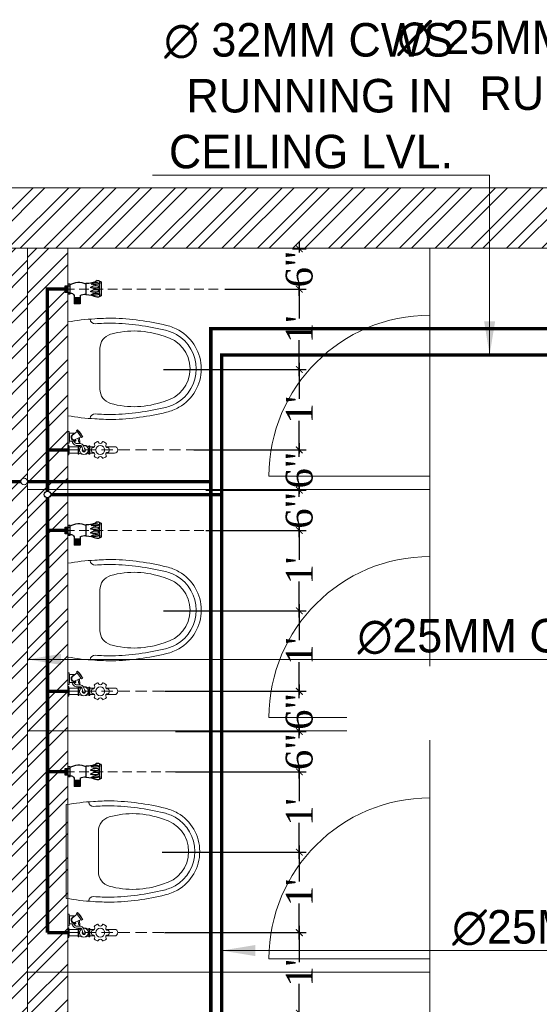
# Model space of a CAD drawing. Header units: inches. Extents: x 105152 to 158499, y 12149 to 30915.
# Tile 125 of 256: x 125397 to 125474, y 21481 to 21628. Entities that reach past the tile are written whole.
import ezdxf

# ---------------------------------------------------------------- set-up
doc = ezdxf.new("R2010")
doc.units = ezdxf.units.IN
doc.header["$MEASUREMENT"] = 0
doc.header["$PDMODE"] = 34
doc.linetypes.add('DASHED2', pattern=[0.375, 0.25, -0.125])
for name, color, linetype, lineweight in [('AR - PLAN', 251, 'Continuous', 5), ('CENTER', 46, 'DASHED2', 9), ('FC', 1, 'Continuous', 9), ('PD_BRICK WALL_115', 134, 'Continuous', 30), ('PD_FIXTURE', 21, 'Continuous', 25), ('PD_HATCH', 45, 'Continuous', 9), ('PL. FICTURE', 4, 'Continuous', 25), ('PP-Domestic  Cold Water Supply', 5, 'Continuous', 25), ('PP-TEXT', 7, 'Continuous', 40), ('RO WATER ', 15, 'Continuous', 15), ('WATER SUPPLY ', 7, 'Continuous', 9)]:
    doc.layers.add(name, color=color, linetype=linetype, lineweight=lineweight)
doc.layers.add('PD_025_TEXT', color=61, linetype='Continuous')
doc.layers.add('PP--DIM', color=7, linetype='Continuous')
doc.styles.add('MtX_Times_New_Roman', font='txt')
doc.styles.add('style1', font='arial.ttf', dxfattribs={"height": 500})
doc.styles.add('TIMES NEW ROMAN', font='times.ttf')
doc.dimstyles.new('PP-DIM', dxfattribs={"dimtxt": 4, "dimasz": 1, "dimexe": 1, "dimexo": 1, "dimgap": 0.09, "dimtad": 0, "dimdec": 0, "dimzin": 0, "dimdsep": 46, "dimlunit": 4, "dimtxsty": 'TIMES NEW ROMAN', "dimblk": 'ARCHTICK', "dimcen": 0.09, "dimdle": 1, "dimclrd": 256, "dimclre": 256, "dimclrt": 256, "dimadec": 0, "dimazin": 0, "dimtfac": 1, "dimtdec": 4, "dimtofl": 0, "dimtmove": 1, "dimatfit": 3, "dimfxl": 1, "dimtolj": 1, "dimtzin": 0, "dimlwd": -1, "dimlwe": -1, "dimarcsym": 0})

# ---------------------------------------------------------------- blocks, each defined once
blk = doc.blocks.new('A$C24556D30')
at = {"color": 251, "lineweight": 5}
for p, q in [((170, 400), (170, 20)), ((300, 210), (300, 292.2)), ((300, 210), (300, 127.8))]:
    blk.add_line(p, q, dxfattribs=at)
for points in [[(279.9, 412.5, 0.02753), (170, 400, 0.02753)], [(569.7, 385.6, 0.054905), (350, 415, 0.054905)], [(564.9, 366.1, 0.054905), (349.5, 395, 0.054905)], [(300, 210), (300, 290, 0.704392)], [(300, 210), (300, 130, -0.704392)], [(564.9, 53.9, -0.054905), (349.5, 25, -0.054905)], [(170, 20, 0.02753), (279.9, 7.5, 0.02753)], [(569.7, 34.4, -0.054905), (350, 5, -0.054905)]]:
    blk.add_lwpolyline(points, format="xyb", dxfattribs=at)
for centre, radius, start, end in [((279.9, 412.5), 20, 184.5905, 273.8823), ((350, -585), 1000, 90, 94.0204), ((350, -585), 980, 90, 94.0204), ((439, 15.2), 348.1, 69.701, 105.9249), ((530, 210), 160, 60, 77.2425), ((530, 210), 180, 60, 77.2425), ((530, 210), 180, 0, 60), ((360, 292.2), 60, 105.9249, 180), ((530, 210), 135, 0, 77.2425), ((530, 210), 160, 0, 60), ((530, 210), 135, 282.7575, 0), ((530, 210), 160, 300, 0), ((530, 210), 180, 300, 0), ((360, 127.8), 60, 180, 254.0751), ((439, 404.8), 348.1, 254.0751, 290.299), ((530, 210), 160, 282.7575, 300), ((530, 210), 180, 282.7575, 300), ((279.9, 7.5), 20, 86.1177, 175.4095), ((350, 1005), 1000, 265.9796, 270), ((350, 1005), 980, 265.9796, 270)]:
    blk.add_arc(centre, radius, start, end, dxfattribs=at)
blk = doc.blocks.new('FIRST FLOOR PLAN 0')
at = {"layer": 'PD_HATCH', "lineweight": 5}
h = blk.add_hatch(dxfattribs=at)
h.set_pattern_fill('ANSI32', color=251, scale=10)
h.set_pattern_definition([(45, (-550.7706, -242.3818), (-2.65165, 2.65165), []), (45, (-549.0028, -242.3818), (-2.65165, 2.65165), [])])
h.paths.add_polyline_path([(-540, -240.3), (-583.25, -240.3), (-583.25, -244.8), (-540, -244.8)])
h.paths.add_polyline_path([(-625.25, -240.3), (-668.5, -240.3), (-668.5, -244.8), (-625.25, -244.8)], flags=17)
h.paths.add_polyline_path([(-540, -323.5), (-540, -328), (-378, -328), (-378, -323.5), (-531, -323.5), (-531, -234), (-471, -234), (-471, -258), (-466.5, -258), (-466.5, -234), (-387, -234), (-387, -262), (-382.5, -262), (-382.5, -103), (-378, -103), (-378, -98.5), (-387, -98.5), (-387, -225), (-531, -225), (-531, -9), (-540, -9)])
h.paths.add_polyline_path([(-595.5, -332.94), (-591, -332.94), (-591, -328), (-582, -328), (-582, -323.5), (-668.5, -323.5), (-668.5, -168), (-745.5, -168), (-745.5, -172.5), (-673, -172.5), (-673, -323.5), (-729, -323.5), (-729, -328), (-595.5, -328)])
h = blk.add_hatch(dxfattribs=at)
h.set_pattern_fill('ANSI32', color=251, scale=10)
h.set_pattern_definition([(45, (26013.4692, 17879.387), (-2.65165043, 2.65165043), []), (45, (26015.237, 17879.387), (-2.65165043, 2.65165043), [])])
h.paths.add_polyline_path([(-525, -9), (-531, -9), (-531, -45), (-525, -45)])
h.paths.add_polyline_path([(-525, -45), (-531, -45), (-531, -81), (-525, -81)])
h.paths.add_polyline_path([(-531, -81), (-531, -117), (-525, -117), (-525, -81)])
h.paths.add_polyline_path([(-525, -117), (-531, -117), (-531, -153), (-525, -153)])
h.paths.add_polyline_path([(-525, -153), (-531, -153), (-531, -189), (-525, -189)])
h.paths.add_polyline_path([(-525, -189), (-531, -189), (-531, -225), (-525, -225)])
h.paths.add_polyline_path([(-246, -9), (-255, -9), (-255, -98.5), (-259.5, -98.5), (-259.5, -103), (-255, -103), (-255, -113), (-246, -113)])
h.paths.add_polyline_path([(-327, -9), (-331.5, -9), (-331.5, -98.5), (-336, -98.5), (-336, -103), (-301.5, -103), (-301.5, -98.5), (-327, -98.5)])
h.paths.add_polyline_path([(-331.5, -27), (-334.5, -27), (-334.5, -31.5), (-331.5, -31.5)], flags=17)
h.paths.add_polyline_path([(-358.5, -27), (-361.5, -27), (-361.5, -18), (-366, -18), (-366, -27), (-376.5, -27), (-376.5, -31.5), (-358.5, -31.5)])
h.paths.add_polyline_path([(-412.5, -9), (-417, -9), (-417, -25), (-417, -31.5), (-412.5, -31.5), (-412.5, -27)])
h.paths.add_polyline_path([(-121.5, -9), (-126, -9), (-126, -27), (-121.5, -27)])
at = {"layer": 'PD_BRICK WALL_115', "color": 251, "lineweight": 5}
for p, q in [((0, 0), (-782.25, 0)), ((-376.5, -9), (-546, -9)), ((-525, -225), (-525, -9))]:
    blk.add_line(p, q, dxfattribs=at)
at = {"layer": 'PD_FIXTURE', "color": 251, "lineweight": 5, "ltscale": 12}
for p, q in [((-471, -9), (-471, -19)), ((-471, -43), (-471, -19)), ((-471, -43), (-495, -43)), ((-471, -43), (-471, -56.62)), ((-471, -43), (-471, -55)), ((-471, -45), (-531, -45)), ((-471, -79), (-471, -55)), ((-471, -79), (-495, -79)), ((-471, -79), (-471, -92.62)), ((-471, -79), (-471, -91)), ((-471, -81), (-531, -81)), ((-471, -115), (-471, -91)), ((-471, -115), (-495, -115)), ((-471, -115), (-471, -128.62)), ((-471, -115), (-471, -127)), ((-471, -117), (-531, -117))]:
    blk.add_line(p, q, dxfattribs=at)
for centre in [(-471, -43), (-471, -79), (-471, -115)]:
    blk.add_arc(centre, 24, 90, 180, dxfattribs=at)
at = {"layer": 'PD_FIXTURE', "color": 251, "ltscale": 12, "xscale": -0.03684210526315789, "yscale": 0.03684210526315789, "zscale": 0.03684210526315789, "rotation": 180}
for p in [(-531.26, -19.26), (-531.26, -55.26), (-531.48, -91.26)]:
    blk.add_blockref('A$C24556D30', p, dxfattribs=at)
at = {"layer": 'PD_025_TEXT', "color": 251, "insert": (-481.88, -72.86), "char_height": 3, "width": 128.4952, "attachment_point": 1, "style": 'style1', "bg_fill": 2}
blk.add_mtext('\\pxqc; LADIES TOILET\\P16\'7" X 18\'', dxfattribs=at)
at = {"layer": 'PD_HATCH', "lineweight": 5}
h = blk.add_hatch(dxfattribs=at)
h.set_pattern_fill('ANSI32', color=251, scale=10)
h.set_pattern_definition([(45, (-1110.15, -834.2493), (-2.65165, 2.65165), []), (45, (-1108.3824, -834.2493), (-2.65165, 2.65165), [])])
h.paths.add_polyline_path([(-1107, -791.5), (-1116, -791.5), (-1116, -873), (-1107, -873)])
h.paths.add_polyline_path([(-745.5, -939), (-915, -939), (-915, -948), (-745.5, -948)])
h.paths.add_polyline_path([(-561, -939), (-730.5, -939), (-730.5, -948), (-561, -948)])
h.paths.add_polyline_path([(-1107, -75), (-1116, -75), (-1116, -156.5), (-1107, -156.5)])
h.paths.add_polyline_path([(-1107, -171.5), (-1116, -171.5), (-1116, -311.5), (-1107, -311.5)])
h.paths.add_polyline_path([(-1107, -326.5), (-1116, -326.5), (-1116, -466.5), (-1107, -466.5)])
h.paths.add_polyline_path([(-1107, -481.5), (-1116, -481.5), (-1116, -621.5), (-1107, -621.5)])
h.paths.add_polyline_path([(-1107, -636.5), (-1116, -636.5), (-1116, -776.5), (-1107, -776.5)])
h.paths.add_polyline_path([(-15, 0), (-181.5, 0), (-181.5, -9), (-15, -9)])
h.paths.add_polyline_path([(-196.5, 0), (-361.5, 0), (-361.5, -9), (-196.5, -9)])
h.paths.add_polyline_path([(-376.5, 0), (-546, 0), (-546, -9), (-376.5, -9)])
h.paths.add_polyline_path([(-561, 0), (-730.5, 0), (-730.5, -9), (-561, -9)])
h.paths.add_polyline_path([(-930, 0), (-1041, 0), (-1041, -9), (-930, -9)])
h.paths.add_polyline_path([(-1056, 0), (-1116, 0), (-1116, -60), (-1107, -60), (-1107, -9), (-1056, -9)])
h.paths.add_polyline_path([(-1107, -888), (-1116, -888), (-1116, -948), (-1056, -948), (-1056, -939), (-1107, -939)])
h.paths.add_polyline_path([(-930, -939), (-1041, -939), (-1041, -948), (-930, -948)])
h.paths.add_polyline_path([(-521.25, -939), (-546, -939), (-546, -948), (-521.25, -948)])
h.paths.add_polyline_path([(-376.5, -939), (-401.25, -939), (-401.25, -948), (-376.5, -948)])
h.paths.add_polyline_path([(-339, -939), (-361.5, -939), (-361.5, -948), (-339, -948)])
h.paths.add_polyline_path([(-196.5, -939), (-219, -939), (-219, -948), (-196.5, -948)])
h.paths.add_polyline_path([(-159, -939), (-181.5, -939), (-181.5, -948), (-159, -948)])
h.paths.add_polyline_path([(-15, -939), (-39, -939), (-39, -948), (-15, -948)])
h.paths.add_polyline_path([(0, -930), (-9, -930)])
h.paths.add_polyline_path([(0, -791.5), (-9, -791.5), (-9, -930), (0, -930)])
h.paths.add_polyline_path([(0, -636.5), (-9, -636.5), (-9, -776.5), (0, -776.5)])
h.paths.add_polyline_path([(0, -326.5), (-9, -326.5), (-9, -621.5), (0, -621.5)])
h.paths.add_polyline_path([(0, -18), (-9, -18), (-9, -156.5), (0, -156.5)])
h.paths.add_polyline_path([(-18, -159.5), (-123, -159.5), (-123, -168.5), (-18, -168.5)])
h.paths.add_polyline_path([(-123, -171.5), (-132, -171.5), (-132, -249.5), (-123, -249.5)])
h.paths.add_polyline_path([(-132, -159.5), (-204, -159.5), (-204, -168.5), (-132, -168.5)])
h.paths.add_polyline_path([(-204, -171.5), (-213, -171.5), (-213, -249.5), (-204, -249.5)])
h.paths.add_polyline_path([(-213, -159.5), (-294, -159.5), (-294, -261.5), (-267, -261.5), (-267, -252.5), (-285, -252.5), (-285, -168.5), (-213, -168.5)])
h.paths.add_polyline_path([(-213, -252.5), (-231, -252.5), (-231, -261.5), (-213, -261.5)], flags=17)
h.paths.add_polyline_path([(-186, -252.5), (-204, -252.5), (-204, -261.5), (-186, -261.5)])
h.paths.add_polyline_path([(-132, -252.5), (-150, -252.5), (-150, -261.5), (-132, -261.5)])
h.paths.add_polyline_path([(-123, -261.5), (-132, -261.5), (-132, -324.5), (-123, -324.5)])
h.paths.add_polyline_path([(0, -310.5), (-9, -310.5), (-9, -311.5), (0, -311.5)])
h.paths.add_polyline_path([(0, -171.5), (-9, -171.5), (-9, -190.5), (0, -190.5)])
h.paths.add_polyline_path([(-878.25, -9), (-878.25, 0), (-915, 0), (-915, -9)])
h.paths.add_polyline_path([(-782.25, 0), (-782.25, -9), (-745.5, -9), (-745.5, 0)])
at = {"layer": 'PD_BRICK WALL_115', "color": 251, "lineweight": 5}
blk.add_lwpolyline([(-378, -323.5), (-531, -323.5), (-531, -234), (-471, -234), (-471, -258), (-466.5, -258), (-466.5, -234), (-387, -234), (-387, -262), (-382.5, -262), (-382.5, -103), (-378, -103), (-378, -98.5), (-387, -98.5), (-387, -225), (-531, -225), (-531, -9), (-540, -9), (-540, -323.5), (-540, -323.5)], dxfattribs=at)
blk = doc.blocks.new('FOSSIL-PP')
at = {"layer": 'CENTER', "lineweight": 5, "ltscale": 5}
blk.add_line((-0.13, 0), (19.81, 0), dxfattribs=at)
at = {"layer": 'FC', "color": 4, "lineweight": 5}
for p, q in [((-0.02, 0.53), (-0.13, 0.53)), ((-0.13, -0.53), (-0.13, 0.53)), ((-0.02, 0.46), (-0.02, 0.53)), ((0.03, 0.37), (-0.02, 0.46)), ((0.03, -0.37), (0.03, 0.37)), ((0.03, 0.36), (1.01, 0.36)), ((1.01, -0.46), (1.01, 0.46)), ((1.01, 0.46), (1.11, 0.46)), ((1.11, -0.46), (1.11, 0.46)), ((2.2, -0.46), (2.2, 0.46)), ((2.2, 0.46), (2.3, 0.46)), ((2.3, -0.46), (2.3, 0.46)), ((2.3, 0.36), (2.84, 0.36)), ((4.1, 0.36), (5.04, 0.36)), ((-0.02, -0.53), (-0.13, -0.53)), ((0.01, -0.77), (-0.13, -0.77)), ((-0.13, -2.06), (-0.13, -0.77)), ((0.03, -0.37), (-0.02, -0.46)), ((-0.02, -0.46), (-0.02, -0.53)), ((0.01, -0.86), (0.01, -0.77)), ((0.06, -0.96), (0.01, -0.86)), ((0.03, -0.36), (1.01, -0.36)), ((0.06, -0.96), (0.76, -0.96)), ((0.06, -1.86), (0.06, -0.96)), ((0.76, -1.1), (0.76, -0.96)), ((1.01, -0.46), (1.11, -0.46)), ((2.2, -0.46), (2.3, -0.46)), ((2.3, -0.36), (2.84, -0.36)), ((4.1, -0.36), (5.04, -0.36)), ((0.01, -2.06), (-0.13, -2.06)), ((0.06, -1.86), (0.01, -1.97)), ((0.01, -1.97), (0.01, -2.06)), ((0.06, -1.86), (0.68, -1.86))]:
    blk.add_line(p, q, dxfattribs=at)
at = {"layer": 'FC', "color": 4, "lineweight": 5, "ltscale": 5}
for p, q in [((-0.02, -0.46), (-0.02, 0.46)), ((0.01, -1.97), (0.01, -0.86)), ((0.76, -1.04), (0.76, -1.05)), ((0.41, -1.63), (0.91, -2.05)), ((0.7, -1.15), (1.35, -1.47)), ((0.85, -2.14), (1.4, -1.39)), ((0.85, -2.14), (0.94, -2.22)), ((0.94, -2.22), (1.52, -1.45)), ((1.4, -1.39), (1.52, -1.45))]:
    blk.add_line(p, q, dxfattribs=at)
blk.add_lwpolyline([(1.18, -1.39), (1.22, -0.77), (1.07, -0.99), (1.01, -1.3)], dxfattribs=at)
at = {"layer": 'FC', "color": 4, "lineweight": 5}
blk.add_circle((3.47, 0), 0.486, dxfattribs=at)
for centre, radius, start, end in [((1.66, -0.6), 1.11, 60.4436, 119.5564), ((1.66, 0), 0.486, 261.9846, 237.5179), ((1.66, 0.02), 0.107, 323.8917, 184.9075), ((3.47, 0), 0.972, 168.1949, 191.8051), ((2.58, 0.19), 0.0607, 80.4873, 168.1949), ((2.63, 0.49), 0.243, 260.4873, 39.5127), ((2.86, 0.68), 0.0607, 131.8051, 219.5127), ((3.47, 0), 0.972, 108.1949, 131.8051), ((3.19, 0.87), 0.0607, 20.4873, 108.1949), ((3.47, 0.97), 0.243, 200.4873, 339.5127), ((3.76, 0.87), 0.0607, 71.8051, 159.5127), ((3.47, 0), 0.972, 48.1949, 71.8051), ((4.31, 0.49), 0.243, 140.4873, 279.5127), ((4.08, 0.68), 0.0607, 320.4873, 48.1949), ((4.36, 0.19), 0.0607, 11.8051, 99.5127), ((3.47, 0), 0.972, 348.1949, 11.8051), ((5.04, 0), 0.364, 270, 90), ((0.59, -1.41), 0.357, 61.9682, 267.3149), ((1.66, 0.6), 1.11, 240.4436, 253.6649), ((1.66, 0.6), 1.11, 265.6907, 299.5564), ((2.58, -0.19), 0.0607, 191.8051, 279.5127), ((2.63, -0.49), 0.243, 320.4873, 99.5127), ((2.86, -0.68), 0.0607, 140.4873, 228.1949), ((3.47, 0), 0.972, 228.1949, 251.8051), ((3.19, -0.87), 0.0607, 251.8051, 339.5127), ((3.47, -0.97), 0.243, 20.4873, 159.5127), ((3.76, -0.87), 0.0607, 200.4873, 288.1949), ((3.47, 0), 0.972, 288.1949, 311.8051), ((4.31, -0.49), 0.243, 80.4873, 219.5127), ((4.08, -0.68), 0.0607, 311.8051, 39.5127), ((4.36, -0.19), 0.0607, 260.4873, 348.1949)]:
    blk.add_arc(centre, radius, start, end, dxfattribs=at)
at = {"layer": 'FC', "color": 4, "lineweight": 5, "ltscale": 5}
for centre, radius, start, end in [((1.66, 0.02), 0.186, 286.7319, 221.6454), ((0.59, -1.41), 0.282, 61.0816, 230.1615), ((-0.15, -0.8), 1.78, 307.6922, 338.855)]:
    blk.add_arc(centre, radius, start, end, dxfattribs=at)
at = {"layer": 'FC', "color": 4, "lineweight": 5, "ltscale": 5, "extrusion": (0, 0, -1)}
for centre in [(1.11, -2.03), (1.15, -2), (1.16, -1.96), (1.19, -1.95), (1.23, -1.9), (1.26, -1.86), (1.29, -1.8), (1.29, -1.83), (1.32, -1.8), (1.32, -1.76), (1.36, -1.71), (1.39, -1.68), (1.41, -1.64), (1.43, -1.59)]:
    blk.add_ellipse(centre, major_axis=(0, -0.01), ratio=0.499725, dxfattribs=at)
at = {"layer": 'FC', "color": 4, "lineweight": 5, "ltscale": 5}
for points, knots in [([(1.56, 0.01), (1.53, -0.09), (1.5, -0.19), (1.43, -0.36), (1.39, -0.43), (1.32, -0.49), (1.29, -0.5), (1.2, -0.51), (1.15, -0.51), (1, -0.5), (0.91, -0.5), (0.74, -0.52), (0.67, -0.55), (0.56, -0.62), (0.51, -0.67), (0.41, -0.79), (0.36, -0.88), (0.32, -0.96)], [0, 0, 0, 0, 0.269121, 0.269121, 0.560472, 0.560472, 0.736407, 0.736407, 0.912343, 0.912343, 1.155943, 1.155943, 1.338292, 1.338292, 1.520641, 1.520641, 1.763356, 1.763356, 1.763356, 1.763356]), ([(1.75, -0.04), (1.72, -0.15), (1.69, -0.25), (1.62, -0.43), (1.58, -0.51), (1.48, -0.62), (1.43, -0.65), (1.31, -0.7), (1.25, -0.71), (1.07, -0.71), (0.96, -0.7), (0.8, -0.71), (0.76, -0.73), (0.66, -0.79), (0.62, -0.85), (0.57, -0.93), (0.56, -0.94), (0.55, -0.96)], [0, 0, 0, 0, 0.269826, 0.269826, 0.494375, 0.494375, 0.654677, 0.654677, 0.814978, 0.814978, 1.117554, 1.117554, 1.3623, 1.3623, 1.607046, 1.607046, 1.669366, 1.669366, 1.669366, 1.669366])]:
    blk.add_open_spline(points, degree=3, knots=knots, dxfattribs=at)
blk = doc.blocks.new('ANGLE VALVE1-PP')
at = {"layer": 'CENTER', "ltscale": 5}
blk.add_line((0, 19.94), (0, 0), dxfattribs=at)
at = {"layer": 'PL. FICTURE'}
for p, q in [((0.94, 4.68), (-0.89, 4.69)), ((0.75, 2.69), (-0.72, 2.69)), ((-0.85, 1.95), (-1.91, 1.95)), ((-1.91, 1.95), (-1.91, 1.16)), ((-1.86, 1.95), (-1.86, 1.16)), ((-1.8, 1.95), (-1.8, 1.16)), ((-1.75, 1.95), (-1.75, 1.16)), ((-1.69, 1.95), (-1.69, 1.16)), ((-1.64, 1.95), (-1.64, 1.16)), ((-1.58, 1.95), (-1.58, 1.16)), ((-1.53, 1.95), (-1.53, 1.16)), ((-1.47, 1.95), (-1.47, 1.16)), ((-1.42, 1.95), (-1.42, 1.16)), ((-1.36, 1.95), (-1.36, 1.16)), ((-1.31, 1.95), (-1.31, 1.16)), ((-1.25, 1.95), (-1.25, 1.16)), ((-1.2, 1.95), (-1.2, 1.16)), ((-1.15, 1.95), (-1.15, 1.16)), ((-0.85, 1.16), (-1.91, 1.16)), ((-0.63, 0.62), (0.66, 0.62)), ((-0.63, 0.33), (-0.63, 0.62)), ((0.66, 0.33), (-0.63, 0.33)), ((-0.44, 0.33), (-0.44, 0.62)), ((-0.44, 0.33), (-0.44, 0)), ((-0.44, 0.28), (0.44, 0.28)), ((-0.44, 0.22), (0.44, 0.22)), ((-0.44, 0.17), (0.44, 0.17)), ((-0.44, 0.11), (0.44, 0.11)), ((-0.44, 0.06), (0.44, 0.06)), ((-0.44, 0), (0.44, 0)), ((0, 0), (0, 0.33)), ((0.44, 0.33), (0.44, 0.62)), ((0.44, 0), (0.44, 0.33)), ((0.66, 0.62), (0.66, 0.33))]:
    blk.add_line(p, q, dxfattribs=at)
for centre, radius, start, end in [((-0.81, 4.28), 0.263, 123.5384, 216.0533), ((-5.19, 2.47), 4.48, 2.7872, 21.6775), ((-0.46, 4.41), 0.504, 147.1624, 170.0789), ((0.04, 21.74), 17.27, 266.6913, 273.1887), ((0.4, 3.8), 1.21, 159.5193, 199.7037), ((-1.36, 3.96), 0.833, 317.2334, 32.3378), ((-0.4, 4.17), 0.344, 137.3015, 170.6653), ((1.22, 3.8), 1.63, 164.6565, 196.3906), ((-0.03, 4.1), 0.353, 110.2975, 157.3492), ((-1.44, 4.05), 1.38, 329.002, 359.3727), ((-1.08, 4.02), 1.02, 0.5091, 23.3313), ((1.74, 3.8), 1.63, 164.6565, 196.3906), ((0.49, 4.1), 0.353, 110.2975, 157.3492), ((-0.92, 4.05), 1.38, 329.002, 359.3727), ((-0.56, 4.02), 1.02, 0.5091, 23.3313), ((1.79, 3.81), 1.21, 159.5193, 199.7037), ((0.04, 3.96), 0.833, 317.2334, 32.3378), ((0.99, 4.18), 0.344, 137.3015, 170.6653), ((2.89, 2.94), 2.16, 145.4641, 186.6805), ((1.62, 4.79), 0.684, 188.4516, 204.808), ((0.85, 4.26), 0.281, 340.0867, 58.5665), ((-1.83, 2.61), 1.18, 326.0106, 3.9414), ((-0.3, 3.36), 0.0444, 202.3068, 337.6932), ((0.22, 3.36), 0.0444, 202.3068, 337.6932), ((-1.3, 1.76), 2.19, 328.4203, 25.0044), ((-0.95, 0.74), 0.434, 343.4815, 76.4871)]:
    blk.add_arc(centre, radius, start, end, dxfattribs=at)
blk = doc.blocks.new('_ArchTick')
at = {"color": 0, "linetype": 'ByBlock', "const_width": 0.15}
blk.add_lwpolyline([(-0.5, -0.5), (0.5, 0.5)], dxfattribs=at)
blk = doc.blocks.new('*D740')
at = {"layer": 'Defpoints', "color": 0}
for p in [(236.18, 316.72), (226.09, 310.72), (238.18, 310.72)]:
    blk.add_point(p, dxfattribs=at)
at = {"layer": 'PP--DIM', "ltscale": 12}
for p, q in [((238.18, 317.72), (238.18, 316.17)), ((237.18, 316.72), (239.18, 316.72)), ((227.09, 310.72), (239.18, 310.72)), ((238.18, 309.72), (238.18, 311.27))]:
    blk.add_line(p, q, dxfattribs=at)
at = {"layer": 'PP--DIM'}
for p, rotation in [((238.18, 316.72), 90), ((238.18, 310.72), 270)]:
    blk.add_blockref('_ArchTick', p, dxfattribs=dict(at, rotation=rotation))
at = {"layer": 'PP--DIM', "insert": (238.18, 313.72), "char_height": 4, "attachment_point": 5, "rotation": 90, "style": 'TIMES NEW ROMAN'}
blk.add_mtext('\\A1;6"', dxfattribs=at)
blk = doc.blocks.new('*D741')
at = {"layer": 'Defpoints', "color": 0}
for p in [(226.09, 310.72), (216.93, 298.72), (238.18, 298.72)]:
    blk.add_point(p, dxfattribs=at)
at = {"layer": 'PP--DIM', "ltscale": 12}
for p, q in [((238.18, 311.72), (238.18, 306.34)), ((227.09, 310.72), (239.18, 310.72)), ((238.18, 297.72), (238.18, 303.09)), ((217.93, 298.72), (239.18, 298.72))]:
    blk.add_line(p, q, dxfattribs=at)
at = {"layer": 'PP--DIM'}
for p, rotation in [((238.18, 310.72), 90), ((238.18, 298.72), 270)]:
    blk.add_blockref('_ArchTick', p, dxfattribs=dict(at, rotation=rotation))
at = {"layer": 'PP--DIM', "insert": (238.18, 304.72), "char_height": 4, "attachment_point": 5, "rotation": 90, "style": 'TIMES NEW ROMAN'}
blk.add_mtext("\\A1;1'", dxfattribs=at)
blk = doc.blocks.new('*D742')
at = {"layer": 'Defpoints', "color": 0}
for p in [(216.93, 298.72), (221.44, 286.72), (238.18, 286.72)]:
    blk.add_point(p, dxfattribs=at)
at = {"layer": 'PP--DIM', "ltscale": 12}
for p, q in [((238.18, 299.72), (238.18, 294.34)), ((217.93, 298.72), (239.18, 298.72)), ((238.18, 285.72), (238.18, 291.09)), ((222.44, 286.72), (239.18, 286.72))]:
    blk.add_line(p, q, dxfattribs=at)
at = {"layer": 'PP--DIM'}
for p, rotation in [((238.18, 298.72), 90), ((238.18, 286.72), 270)]:
    blk.add_blockref('_ArchTick', p, dxfattribs=dict(at, rotation=rotation))
at = {"layer": 'PP--DIM', "insert": (238.18, 292.72), "char_height": 4, "attachment_point": 5, "rotation": 90, "style": 'TIMES NEW ROMAN'}
blk.add_mtext("\\A1;1'", dxfattribs=at)
blk = doc.blocks.new('*D743')
at = {"layer": 'Defpoints', "color": 0}
for p in [(221.44, 286.72), (223.23, 280.72), (238.18, 280.72)]:
    blk.add_point(p, dxfattribs=at)
at = {"layer": 'PP--DIM', "ltscale": 12}
for p, q in [((222.44, 286.72), (239.18, 286.72)), ((238.18, 287.72), (238.18, 286.17)), ((224.23, 280.72), (239.18, 280.72)), ((238.18, 279.72), (238.18, 281.27))]:
    blk.add_line(p, q, dxfattribs=at)
at = {"layer": 'PP--DIM'}
for p, rotation in [((238.18, 286.72), 90), ((238.18, 280.72), 270)]:
    blk.add_blockref('_ArchTick', p, dxfattribs=dict(at, rotation=rotation))
at = {"layer": 'PP--DIM', "insert": (238.18, 283.72), "char_height": 4, "attachment_point": 5, "rotation": 90, "style": 'TIMES NEW ROMAN'}
blk.add_mtext('\\A1;6"', dxfattribs=at)
blk = doc.blocks.new('*D744')
at = {"layer": 'Defpoints', "color": 0}
for p in [(223.23, 280.72), (223.23, 274.72), (238.18, 274.72)]:
    blk.add_point(p, dxfattribs=at)
at = {"layer": 'PP--DIM', "ltscale": 12}
for p, q in [((224.23, 280.72), (239.18, 280.72)), ((238.18, 281.72), (238.18, 280.17)), ((224.23, 274.72), (239.18, 274.72)), ((238.18, 273.72), (238.18, 275.27))]:
    blk.add_line(p, q, dxfattribs=at)
at = {"layer": 'PP--DIM'}
for p, rotation in [((238.18, 280.72), 90), ((238.18, 274.72), 270)]:
    blk.add_blockref('_ArchTick', p, dxfattribs=dict(at, rotation=rotation))
at = {"layer": 'PP--DIM', "insert": (238.18, 277.72), "char_height": 4, "attachment_point": 5, "rotation": 90, "style": 'TIMES NEW ROMAN'}
blk.add_mtext('\\A1;6"', dxfattribs=at)
blk = doc.blocks.new('*D745')
at = {"layer": 'Defpoints', "color": 0}
for p in [(223.23, 274.72), (216.93, 262.72), (238.18, 262.72)]:
    blk.add_point(p, dxfattribs=at)
at = {"layer": 'PP--DIM', "ltscale": 12}
for p, q in [((224.23, 274.72), (239.18, 274.72)), ((238.18, 275.72), (238.18, 270.34)), ((238.18, 261.72), (238.18, 267.09)), ((217.93, 262.72), (239.18, 262.72))]:
    blk.add_line(p, q, dxfattribs=at)
at = {"layer": 'PP--DIM'}
for p, rotation in [((238.18, 274.72), 90), ((238.18, 262.72), 270)]:
    blk.add_blockref('_ArchTick', p, dxfattribs=dict(at, rotation=rotation))
at = {"layer": 'PP--DIM', "insert": (238.18, 268.72), "char_height": 4, "attachment_point": 5, "rotation": 90, "style": 'TIMES NEW ROMAN'}
blk.add_mtext("\\A1;1'", dxfattribs=at)
blk = doc.blocks.new('*D746')
at = {"layer": 'Defpoints', "color": 0}
for p in [(216.93, 262.72), (217.08, 250.72), (238.18, 250.72)]:
    blk.add_point(p, dxfattribs=at)
at = {"layer": 'PP--DIM', "ltscale": 12}
for p, q in [((238.18, 263.72), (238.18, 258.34)), ((217.93, 262.72), (239.18, 262.72)), ((238.18, 249.72), (238.18, 255.09)), ((218.08, 250.72), (239.18, 250.72))]:
    blk.add_line(p, q, dxfattribs=at)
at = {"layer": 'PP--DIM'}
for p, rotation in [((238.18, 262.72), 90), ((238.18, 250.72), 270)]:
    blk.add_blockref('_ArchTick', p, dxfattribs=dict(at, rotation=rotation))
at = {"layer": 'PP--DIM', "insert": (238.18, 256.72), "char_height": 4, "attachment_point": 5, "rotation": 90, "style": 'TIMES NEW ROMAN'}
blk.add_mtext("\\A1;1'", dxfattribs=at)
blk = doc.blocks.new('*D747')
at = {"layer": 'Defpoints', "color": 0}
for p in [(217.08, 250.72), (218.7, 244.72), (238.18, 244.72)]:
    blk.add_point(p, dxfattribs=at)
at = {"layer": 'PP--DIM', "ltscale": 12}
for p, q in [((238.18, 251.72), (238.18, 250.17)), ((218.08, 250.72), (239.18, 250.72)), ((219.7, 244.72), (239.18, 244.72)), ((238.18, 243.72), (238.18, 245.27))]:
    blk.add_line(p, q, dxfattribs=at)
at = {"layer": 'PP--DIM'}
for p, rotation in [((238.18, 250.72), 90), ((238.18, 244.72), 270)]:
    blk.add_blockref('_ArchTick', p, dxfattribs=dict(at, rotation=rotation))
at = {"layer": 'PP--DIM', "insert": (238.18, 247.72), "char_height": 4, "attachment_point": 5, "rotation": 90, "style": 'TIMES NEW ROMAN'}
blk.add_mtext('\\A1;6"', dxfattribs=at)
blk = doc.blocks.new('*D748')
at = {"layer": 'Defpoints', "color": 0}
for p in [(218.7, 244.72), (218.7, 238.72), (238.18, 238.72)]:
    blk.add_point(p, dxfattribs=at)
at = {"layer": 'PP--DIM', "ltscale": 12}
for p, q in [((238.18, 245.72), (238.18, 244.17)), ((219.7, 244.72), (239.18, 244.72)), ((219.7, 238.72), (239.18, 238.72)), ((238.18, 237.72), (238.18, 239.27))]:
    blk.add_line(p, q, dxfattribs=at)
at = {"layer": 'PP--DIM'}
for p, rotation in [((238.18, 244.72), 90), ((238.18, 238.72), 270)]:
    blk.add_blockref('_ArchTick', p, dxfattribs=dict(at, rotation=rotation))
at = {"layer": 'PP--DIM', "insert": (238.18, 241.72), "char_height": 4, "attachment_point": 5, "rotation": 90, "style": 'TIMES NEW ROMAN'}
blk.add_mtext('\\A1;6"', dxfattribs=at)
blk = doc.blocks.new('*D749')
at = {"layer": 'Defpoints', "color": 0}
for p in [(218.7, 238.72), (216.71, 226.72), (238.18, 226.72)]:
    blk.add_point(p, dxfattribs=at)
at = {"layer": 'PP--DIM', "ltscale": 12}
for p, q in [((238.18, 239.72), (238.18, 234.34)), ((219.7, 238.72), (239.18, 238.72)), ((238.18, 225.72), (238.18, 231.09)), ((217.71, 226.72), (239.18, 226.72))]:
    blk.add_line(p, q, dxfattribs=at)
at = {"layer": 'PP--DIM'}
for p, rotation in [((238.18, 238.72), 90), ((238.18, 226.72), 270)]:
    blk.add_blockref('_ArchTick', p, dxfattribs=dict(at, rotation=rotation))
at = {"layer": 'PP--DIM', "insert": (238.18, 232.72), "char_height": 4, "attachment_point": 5, "rotation": 90, "style": 'TIMES NEW ROMAN'}
blk.add_mtext("\\A1;1'", dxfattribs=at)
blk = doc.blocks.new('*D750')
at = {"layer": 'Defpoints', "color": 0}
for p in [(216.71, 226.72), (217.08, 214.72), (238.18, 214.72)]:
    blk.add_point(p, dxfattribs=at)
at = {"layer": 'PP--DIM', "ltscale": 12}
for p, q in [((238.18, 227.72), (238.18, 222.34)), ((217.71, 226.72), (239.18, 226.72)), ((238.18, 213.72), (238.18, 219.09)), ((218.08, 214.72), (239.18, 214.72))]:
    blk.add_line(p, q, dxfattribs=at)
at = {"layer": 'PP--DIM'}
for p, rotation in [((238.18, 226.72), 90), ((238.18, 214.72), 270)]:
    blk.add_blockref('_ArchTick', p, dxfattribs=dict(at, rotation=rotation))
at = {"layer": 'PP--DIM', "insert": (238.18, 220.72), "char_height": 4, "attachment_point": 5, "rotation": 90, "style": 'TIMES NEW ROMAN'}
blk.add_mtext("\\A1;1'", dxfattribs=at)
blk = doc.blocks.new('*D751')
at = {"layer": 'Defpoints', "color": 0}
for p in [(217.08, 214.72), (219.51, 202.72), (238.18, 202.72)]:
    blk.add_point(p, dxfattribs=at)
at = {"layer": 'PP--DIM', "ltscale": 12}
for p, q in [((218.08, 214.72), (239.18, 214.72)), ((238.18, 215.72), (238.18, 210.34)), ((238.18, 201.72), (238.18, 207.09)), ((220.51, 202.72), (239.18, 202.72))]:
    blk.add_line(p, q, dxfattribs=at)
at = {"layer": 'PP--DIM'}
for p, rotation in [((238.18, 214.72), 90), ((238.18, 202.72), 270)]:
    blk.add_blockref('_ArchTick', p, dxfattribs=dict(at, rotation=rotation))
at = {"layer": 'PP--DIM', "insert": (238.18, 208.72), "char_height": 4, "attachment_point": 5, "rotation": 90, "style": 'TIMES NEW ROMAN'}
blk.add_mtext("\\A1;1'", dxfattribs=at)
blk = doc.blocks.new('WATER SUPPLY')
at = {"layer": 'PP-Domestic  Cold Water Supply', "const_width": 0.5}
for points in [[(200.62, 290.29), (200.62, 310.72), (203.66, 310.72)], [(200.64, 291.09), (200.64, 280.57)], [(203.66, 286.72), (200.58, 286.72)], [(200.64, 279.57), (200.64, 214.72)], [(226.6, 280.07), (201.12, 280.07)], [(203.66, 274.72), (200.64, 274.72)], [(203.66, 250.72), (200.64, 250.72)], [(203.29, 238.73), (200.64, 238.73)], [(203.66, 214.72), (200.64, 214.72)]]:
    blk.add_lwpolyline(points, dxfattribs=at)
at = {"layer": 'PP-Domestic  Cold Water Supply'}
blk.add_lwpolyline([(347.31, 300.9, 0.5, 0.5, 0), (226.6, 300.9, 0.5, 0.5, 0), (226.6, 119.32, 0.5, 0.5, 0), (201.56, 119.32, 0.5, 0.5, 0)], format="xyseb", dxfattribs=at)
blk.add_circle((200.63, 280.07), 0.5, dxfattribs=at)
at = {"layer": 'RO WATER ', "const_width": 0.5}
for points in [[(370.43, 304.82), (224.99, 304.82), (224.99, 100.82)], [(196.66, 282.01), (194.74, 282.01), (194.74, 264.72)], [(197.66, 282.01), (224.99, 282.01)]]:
    blk.add_lwpolyline(points, dxfattribs=at)
at = {"layer": 'RO WATER '}
blk.add_circle((197.16, 282.01), 0.5, dxfattribs=at)
at = {"layer": 'PL. FICTURE', "xscale": -1.143695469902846, "yscale": 1.143695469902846, "zscale": 1.143695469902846, "rotation": 269.9999999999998}
for p in [(203.29, 310.72), (203.29, 274.72), (203.29, 238.72)]:
    blk.add_blockref('ANGLE VALVE1-PP', p, dxfattribs=at)
at = {"layer": 'PL. FICTURE', "ltscale": 30, "xscale": -1.345819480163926, "yscale": 1.345819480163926, "zscale": 1.345819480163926, "rotation": 179.9999999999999}
for p in [(203.84, 286.72), (203.84, 250.72), (203.84, 214.72)]:
    blk.add_blockref('FOSSIL-PP', p, dxfattribs=at)
at = {"layer": 'PP-TEXT', "style": 'MtX_Times_New_Roman'}
for p in [(246.86, 256.52), (260.97, 213.09)]:
    blk.add_text('∅25MM CWS ', height=5, dxfattribs=at).set_placement(p)
at = {"layer": 'PP-TEXT', "char_height": 5, "attachment_point": 1, "style": 'MtX_Times_New_Roman'}
for s, insert, width in [('\\pxqr;∅ 32MM CWS RUNNING IN CEILING LVL. ', (209.42, 350.4), 51.683), ('\\pxqr;∅ 25MM RO WATER PIPE RUNNING IN CEILING LVL. ', (250.33, 350.78), 83.0419)]:
    blk.add_mtext(s, dxfattribs=dict(at, insert=insert, width=width))
at = {"layer": 'PP--DIM', "ltscale": 12}
for base, p1, p2, picture, middle in [((238.18, 310.72), (236.18, 316.72), (226.09, 310.72), '*D740', (238.18, 313.72)), ((238.18, 298.72), (226.09, 310.72), (216.93, 298.72), '*D741', (238.18, 304.72)), ((238.18, 286.72), (216.93, 298.72), (221.44, 286.72), '*D742', (238.18, 292.72)), ((238.18, 280.72), (221.44, 286.72), (223.23, 280.72), '*D743', (238.18, 283.72)), ((238.18, 274.72), (223.23, 280.72), (223.23, 274.72), '*D744', (238.18, 277.72)), ((238.18, 262.72), (223.23, 274.72), (216.93, 262.72), '*D745', (238.18, 268.72)), ((238.18, 250.72), (216.93, 262.72), (217.08, 250.72), '*D746', (238.18, 256.72)), ((238.18, 244.72), (217.08, 250.72), (218.7, 244.72), '*D747', (238.18, 247.72)), ((238.18, 238.72), (218.7, 244.72), (218.7, 238.72), '*D748', (238.18, 241.72)), ((238.18, 226.72), (218.7, 238.72), (216.71, 226.72), '*D749', (238.18, 232.72)), ((238.18, 214.72), (216.71, 226.72), (217.08, 214.72), '*D750', (238.18, 220.72)), ((238.18, 202.72), (217.08, 214.72), (219.51, 202.72), '*D751', (238.18, 208.72))]:
    dim = blk.add_linear_dim(base=base, p1=p1, p2=p2, angle=90, dimstyle='PP-DIM', override={"dimblk": 'ArchTick'}, dxfattribs=at)
    dim.commit()
    dim.dimension.update_dxf_attribs({"geometry": picture, "text_midpoint": middle})
at = {"layer": 'PP-TEXT', "lineweight": 70, "ltscale": 12}
for points in [[(266.55, 300.9), (266.55, 327.69), (216.3, 327.69)], [(197.66, 255.48), (289.9, 255.48)], [(226.6, 212.05), (304.01, 212.05)]]:
    blk.add_leader(points, dimstyle='PP-DIM', override={"dimtxt": 8.5, "dimasz": 5, "dimtad": 0, "dimdec": 1, "dimcen": 0, "dimtfac": 12, "dimtdec": 1, "dimfxl": 7, "dimfxlon": 1, "dimlwd": 18, "dimarcsym": 1}, dxfattribs=at)

msp = doc.modelspace()

# ---------------------------------------------------------------- block references
at = {"layer": 'AR - PLAN', "color": 251}
msp.add_blockref('FIRST FLOOR PLAN 0', (125928.82, 21602.6), dxfattribs=at)

# ---------------------------------------------------------------- next in the draw order: block references
at = {"layer": 'WATER SUPPLY '}
msp.add_blockref('WATER SUPPLY', (125200.16, 21276.78), dxfattribs=at)

doc.saveas('drawing.dxf')
